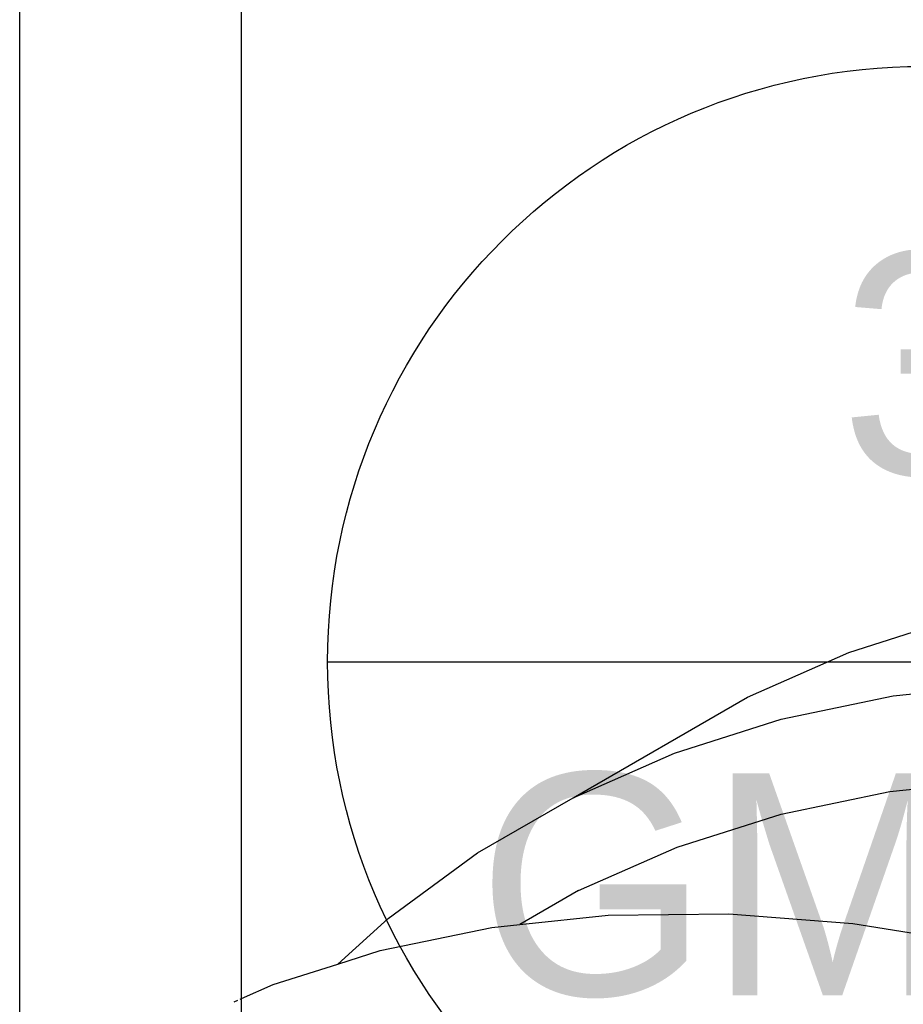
# Model space of a CAD drawing. Extents: x -19547 to -11561, y 2096 to 5601.
# Tile 141 of 168: x -13770 to -13735, y 3173 to 3213. Entities that reach past the tile are written whole.
import ezdxf
from ezdxf.enums import TextEntityAlignment as Align

# ---------------------------------------------------------------- set-up
doc = ezdxf.new("R2010")
doc.units = 0
doc.header["$MEASUREMENT"] = 0
doc.layers.get('0').update_dxf_attribs({"linetype": 'CONTINUOUS'})
doc.layers.add('2946GM2$0$SHEET_NOTES', color=3, linetype='CONTINUOUS')
doc.layers.add('TANK-SLOPE', color=2, linetype='CONTINUOUS')
doc.styles.add('SIMPFRAC', font='simpfrac')

# ---------------------------------------------------------------- blocks, each defined once
blk = doc.blocks.new('KEY-DETAIL')
blk.add_line((-0.19113, 0), (0.19113, 0))
blk.add_circle((0, 0), 0.19113)
at = {"style": 'SIMPFRAC'}
for tag, p in [('DETAIL', (0, 0.1314)), ('SHEET', (0, -0.03584))]:
    blk.add_attdef(tag, text='', height=0.07812, dxfattribs=at).set_placement(p, align=Align.TOP_CENTER)
blk = doc.blocks.new('8-10 TANKS')
for p, q in [((-53.913, 72.868), (-53.913, 95.75)), ((-49.419, 75.27), (-49.419, 95.75)), ((-37.107, 82.29), (-35.797, 82.707)), ((-39.163, 81.384), (-37.107, 82.29)), ((-36.211, 81.408), (-33.852, 81.657)), ((-42.698, 79.343), (-39.163, 81.384)), ((-38.477, 80.938), (-36.211, 81.408)), ((-40.643, 80.249), (-38.477, 80.938)), ((-42.698, 79.343), (-40.643, 80.249)), ((-36.279, 79.467), (-33.985, 79.709)), ((-38.483, 79.01), (-36.279, 79.467)), ((-44.636, 78.224), (-42.698, 79.343)), ((-40.589, 78.34), (-38.483, 79.01)), ((-42.588, 77.459), (-40.589, 78.34)), ((-46.448, 76.897), (-44.636, 78.224)), ((-42.588, 77.459), (-43.776, 76.773)), ((-47.464, 75.971), (-46.448, 76.897)), ((-43.776, 76.773), (-41.984, 76.962)), ((-41.984, 76.962), (-39.542, 76.989)), ((-39.542, 76.989), (-37.028, 76.794)), ((-46.609, 76.243), (-44.343, 76.713)), ((-44.343, 76.713), (-43.776, 76.773)), ((-37.028, 76.794), (-34.449, 76.377)), ((-47.464, 75.971), (-46.609, 76.243)), ((-48.774, 75.554), (-47.464, 75.971)), ((-49.419, 75.27), (-48.774, 75.554)), ((-49.444, 75.259), (-49.419, 75.27)), ((-49.419, 74.352), (-49.419, 75.27)), ((-49.565, 75.205), (-49.493, 75.237))]:
    blk.add_line(p, q)

msp = doc.modelspace()

# ---------------------------------------------------------------- block references
at = {"layer": '2946GM2$0$SHEET_NOTES'}
ref = msp.add_blockref('KEY-DETAIL', (-13733.761, 3186.486, 0), dxfattribs=dict(at, xscale=126.2697858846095, yscale=126.2697858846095, zscale=126.2697858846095))
ref.add_attrib('SHEET', 'GM5.0', dxfattribs={"layer": '0', "height": 9, "style": 'SIMPFRAC'}).set_placement((-13733.761, 3181.961, 0), align=Align.TOP_CENTER)
ref.add_attrib('DETAIL', '3', dxfattribs={"layer": '0', "height": 9, "style": 'SIMPFRAC'}).set_placement((-13733.761, 3203.078, 0), align=Align.TOP_CENTER)
at = {"layer": 'TANK-SLOPE', "xscale": 2, "yscale": 2, "zscale": 2}
msp.add_blockref('8-10 TANKS', (-13662.551, 3022.285), dxfattribs=at)

doc.saveas('drawing.dxf')
